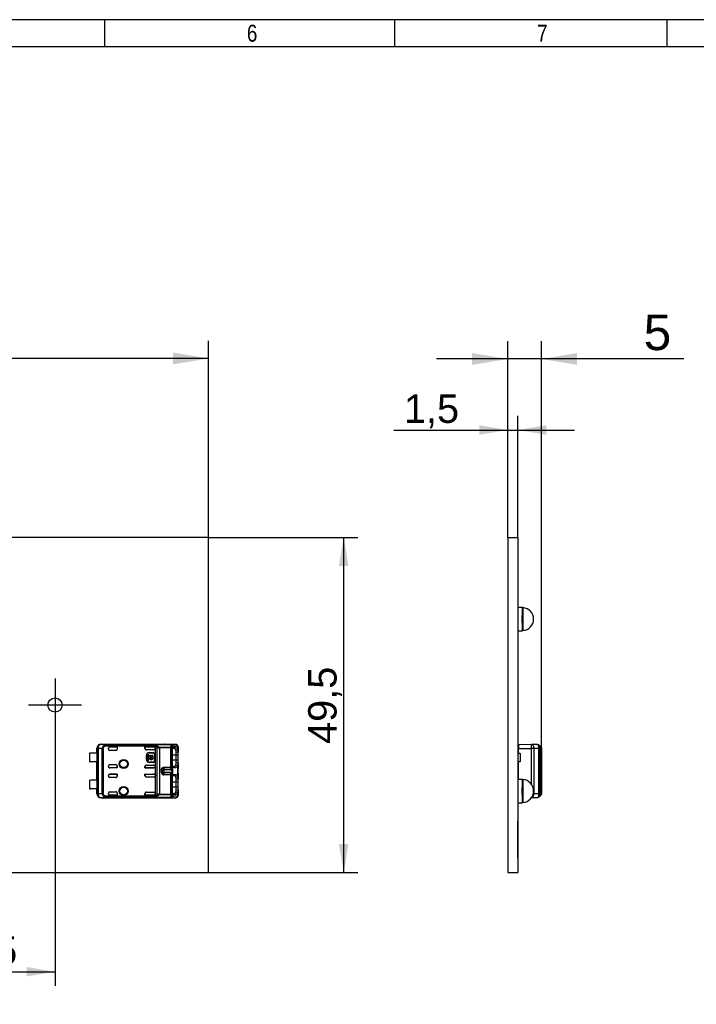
# Model space of a CAD drawing. Header units: millimetres. Extents: x 16 to 406, y 13 to 285.
# Tile 5 of 6: x 222 to 322, y 139 to 285. Entities that reach past the tile are written whole.
import ezdxf
from ezdxf.enums import TextEntityAlignment as Align
from ezdxf.lldxf.tags import DXFTag

# ---------------------------------------------------------------- set-up
doc = ezdxf.new("R2010")
doc.units = ezdxf.units.MM
for name, color, linetype in [('10', 7, 'Continuous'), ('4010-411-12610_S', 7, 'Continuous'), ('Default', 7, 'Continuous'), ('LH351C', 7, 'Continuous'), ('PCB_RECLED_173X5', 7, 'Continuous')]:
    doc.layers.add(name, color=color, linetype=linetype)
doc.styles.add('SEACAD_Arial', font='arial.ttf')
tags = doc.linetypes.add('CENTER2', pattern=[28.575, 19.05, -3.175, 3.175, -3.175]).pattern_tags.tags
tags[10:11] = [DXFTag(74, 4), DXFTag(75, 0), DXFTag(340, '0'), DXFTag(46, 0.0), DXFTag(50, 0.0), DXFTag(44, 0.0), DXFTag(45, 0.0)]
tags[8:9] = [DXFTag(74, 4), DXFTag(75, 0), DXFTag(340, '0'), DXFTag(46, 0.0), DXFTag(50, 0.0), DXFTag(44, 0.0), DXFTag(45, 0.0)]
tags[6:7] = [DXFTag(74, 4), DXFTag(75, 0), DXFTag(340, '0'), DXFTag(46, 0.0), DXFTag(50, 0.0), DXFTag(44, 0.0), DXFTag(45, 0.0)]
tags[4:5] = [DXFTag(74, 4), DXFTag(75, 0), DXFTag(340, '0'), DXFTag(46, 0.0), DXFTag(50, 0.0), DXFTag(44, 0.0), DXFTag(45, 0.0)]
doc.dimstyles.new('ISO', dxfattribs={"dimtxt": 4.2, "dimasz": 4.2, "dimexe": 2.1, "dimexo": 0, "dimgap": 1.05, "dimtad": 1, "dimtxsty": 'SEACAD_Arial', "dimblk1": '_SE_FILLED', "dimblk2": '_SE_FILLED', "dimsah": 1, "dimcen": 2.1, "dimadec": 0, "dimazin": 0, "dimtfac": 0.5, "dimtdec": 3, "dimtmove": 0, "dimatfit": 3, "dimfxl": 1, "dimarcsym": 0})

# ---------------------------------------------------------------- blocks, each defined once
blk = doc.blocks.new('SEANNOT_GROUP12')
at = {"layer": 'Default', "color": 7, "linetype": 'CENTER2'}
for p, q in [((226.75, 187.23), (226.75, 179.35)), ((230.69, 183.29), (222.81, 183.29))]:
    blk.add_line(p, q, dxfattribs=at)
blk = doc.blocks.new('SE1')
at = {"layer": '4010-411-12610_S', "color": 7, "linetype": 'Continuous'}
for p, q in [((231.85, 176.12), (231.85, 174.97)), ((232.95, 176.17), (232, 176.17)), ((232.95, 176.17), (232.95, 176.89)), ((232.95, 176.89), (232.97, 176.89)), ((232.95, 176.17), (232.95, 174.92)), ((232.97, 176.88), (232.97, 176.89)), ((232.97, 170.21), (232.97, 176.88)), ((233.11, 176.88), (232.97, 176.88)), ((232.97, 176.88), (232.97, 176.88)), ((233.11, 176.87), (233.11, 170.21)), ((233.73, 176.87), (233.11, 176.87)), ((233.55, 177.49), (243, 177.49)), ((233.55, 177.49), (233.57, 177.48)), ((234.24, 177.47), (233.57, 177.48)), ((233.88, 176.87), (233.73, 176.87)), ((233.73, 170.21), (233.73, 176.87)), ((233.88, 176.87), (233.88, 170.22)), ((234.02, 177.36), (234.11, 177.2)), ((234.11, 177.38), (241.64, 177.38)), ((234.11, 177.38), (234.11, 177.2)), ((241.59, 177.2), (234.11, 177.2)), ((234.24, 177.47), (244.03, 177.47)), ((234.24, 177.47), (234.24, 177.46)), ((234.24, 177.46), (244.03, 177.46)), ((234.65, 176.79), (234.65, 176.9)), ((234.85, 177.1), (235.95, 177.1)), ((235.94, 177.1), (234.85, 177.1)), ((234.85, 177.1), (234.85, 177.1)), ((235.75, 176.59), (234.85, 176.59)), ((235.94, 177.1), (235.94, 176.79)), ((235.94, 177.1), (235.95, 177.1)), ((235.94, 176.79), (235.95, 176.79)), ((235.95, 177.1), (235.95, 176.79)), ((240.05, 176.85), (240.05, 177.1)), ((240.05, 177.1), (241.38, 177.1)), ((240.06, 177.1), (240.05, 177.1)), ((240.06, 176.84), (240.05, 176.85)), ((241.38, 177.1), (240.06, 177.1)), ((240.06, 176.84), (240.06, 177.1)), ((241.38, 176.65), (240.25, 176.65)), ((240.68, 176.27), (241.28, 176.27)), ((240.68, 176.27), (240.68, 176.24)), ((240.68, 176.24), (241.28, 176.24)), ((241.28, 176.24), (241.28, 176.27)), ((241.38, 177.1), (241.38, 177.1)), ((241.59, 177.2), (241.58, 177.18)), ((241.58, 176.9), (241.58, 177.18)), ((241.58, 176.9), (241.58, 176.85)), ((241.58, 174.23), (241.58, 176.85)), ((241.98, 177.18), (241.64, 177.38)), ((241.87, 170.05), (241.87, 177.04)), ((242.21, 177.08), (243.85, 177.08)), ((242.21, 177.08), (242.21, 176.96)), ((242.21, 176.96), (242.21, 170.13)), ((243.85, 176.96), (242.21, 176.96)), ((243, 177.48), (243, 177.49)), ((243, 177.48), (243.01, 177.48)), ((244.61, 177.48), (243, 177.48)), ((243.85, 177.08), (243.92, 177.31)), ((243.85, 176.96), (243.85, 177.08)), ((243.85, 174.13), (243.85, 176.96)), ((244.03, 176.96), (243.85, 176.96)), ((243.92, 177.31), (244.03, 177.46)), ((244.61, 177.48), (244.03, 177.47)), ((244.03, 177.46), (244.03, 177.47)), ((244.03, 176.96), (244.03, 174.13)), ((244.06, 176.39), (244.06, 174.69)), ((244.16, 176.9), (244.32, 176.9)), ((244.21, 177.27), (244.8, 177.28)), ((244.61, 177), (244.28, 177)), ((244.32, 176.9), (244.61, 177)), ((244.61, 176.61), (244.89, 176.68)), ((244.95, 176.33), (244.65, 176.29)), ((244.65, 175.89), (244.65, 176.29)), ((244.89, 176.69), (244.89, 177.24)), ((244.95, 177.09), (244.95, 176.33)), ((244.95, 175.89), (244.95, 176.33)), ((244.95, 176.3), (244.95, 176.33)), ((232.95, 174.92), (232, 174.92)), ((232.95, 172.17), (232.95, 174.92)), ((240.26, 175.24), (240.26, 175.84)), ((240.28, 175.84), (240.26, 175.84)), ((240.26, 175.24), (240.28, 175.24)), ((240.28, 175.24), (240.28, 175.84)), ((240.4, 175.05), (240.4, 176.03)), ((240.4, 176.03), (240.54, 176.03)), ((240.54, 175.05), (240.4, 175.05)), ((240.54, 176.03), (240.54, 175.61)), ((240.54, 175.61), (240.64, 175.61)), ((240.64, 175.47), (240.54, 175.47)), ((240.54, 175.47), (240.54, 175.05)), ((240.68, 174.84), (240.68, 174.82)), ((241.28, 174.84), (240.68, 174.84)), ((241.28, 174.82), (240.68, 174.82)), ((240.76, 175.61), (241.18, 175.61)), ((241.18, 175.47), (240.76, 175.47)), ((240.89, 175.87), (240.89, 175.74)), ((241.05, 175.74), (241.05, 175.87)), ((241.28, 174.82), (241.28, 174.84)), ((241.3, 175.61), (241.4, 175.61)), ((241.4, 175.47), (241.3, 175.47)), ((241.4, 175.61), (241.4, 175.47)), ((241.51, 176.04), (241.48, 176.04)), ((241.48, 176.04), (241.48, 175.04)), ((241.48, 175.04), (241.51, 175.04)), ((241.51, 176.04), (241.51, 175.04)), ((244.65, 175.89), (244.06, 175.89)), ((244.06, 175.19), (244.65, 175.19)), ((244.95, 175.89), (244.65, 175.89)), ((244.65, 175.19), (244.65, 175.89)), ((244.65, 175.19), (244.95, 175.19)), ((244.65, 174.79), (244.65, 175.19)), ((244.65, 174.79), (244.95, 174.75)), ((244.95, 175.19), (244.95, 175.89)), ((244.95, 174.75), (244.95, 175.19)), ((244.95, 174.75), (244.95, 173.96)), ((234.65, 174.19), (234.65, 174.29)), ((234.85, 174.49), (235.75, 174.49)), ((235.95, 173.99), (234.85, 173.99)), ((235.94, 173.99), (234.85, 173.99)), ((234.85, 173.99), (234.85, 173.99)), ((235.94, 173.99), (235.94, 174.29)), ((235.95, 174.29), (235.94, 174.29)), ((235.94, 173.99), (235.95, 173.99)), ((235.95, 174.29), (235.95, 173.99)), ((240.06, 174.24), (240.05, 174.23)), ((240.05, 173.99), (240.05, 174.23)), ((240.05, 173.99), (241.38, 173.99)), ((240.06, 173.99), (240.05, 173.99)), ((240.06, 174.24), (240.06, 173.99)), ((241.38, 173.99), (240.06, 173.99)), ((240.25, 174.43), (241.38, 174.43)), ((241.38, 173.99), (241.38, 173.99)), ((241.58, 174.23), (241.58, 174.19)), ((241.58, 172.9), (241.58, 174.19)), ((242.46, 173.68), (242.46, 173.4)), ((242.65, 173.65), (242.46, 173.68)), ((242.65, 173.43), (242.46, 173.4)), ((242.65, 173.65), (242.72, 173.88)), ((242.65, 173.55), (242.65, 173.57)), ((242.65, 173.43), (242.65, 173.55)), ((242.85, 174.13), (243.85, 174.13)), ((242.85, 174.13), (242.85, 174)), ((243.85, 174), (242.85, 174)), ((242.85, 174), (242.85, 173.79)), ((242.85, 173.79), (243.91, 173.79)), ((242.85, 173.79), (242.85, 173.3)), ((243.91, 173.3), (242.85, 173.3)), ((242.85, 173.3), (242.85, 173.08)), ((243.85, 174), (243.85, 174.13)), ((243.85, 174.13), (244.03, 174.13)), ((243.91, 173.79), (243.85, 174)), ((243.85, 173.08), (243.91, 173.3)), ((244.32, 174.18), (244.16, 174.18)), ((244.28, 174.08), (244.61, 174.08)), ((244.61, 174.08), (244.32, 174.18)), ((244.61, 174.47), (244.89, 174.4)), ((244.89, 172.69), (244.89, 174.4)), ((244.95, 173.96), (244.95, 173.94)), ((231.85, 172.12), (231.85, 170.97)), ((232.95, 172.17), (232, 172.17)), ((232.95, 172.17), (232.95, 170.92)), ((234.65, 172.79), (234.65, 172.9)), ((234.85, 173.1), (235.95, 173.1)), ((235.94, 173.1), (234.85, 173.1)), ((234.85, 173.1), (234.85, 173.1)), ((235.75, 172.59), (234.85, 172.59)), ((235.94, 172.79), (235.94, 173.1)), ((235.94, 173.1), (235.95, 173.1)), ((235.94, 172.79), (235.95, 172.79)), ((235.95, 173.1), (235.95, 172.79)), ((240.05, 172.85), (240.05, 173.1)), ((240.05, 173.1), (241.38, 173.1)), ((240.06, 173.1), (240.05, 173.1)), ((240.06, 172.85), (240.05, 172.85)), ((240.06, 173.1), (240.06, 172.85)), ((240.06, 173.1), (241.38, 173.1)), ((241.38, 172.65), (240.25, 172.65)), ((241.38, 173.1), (241.38, 173.1)), ((241.58, 172.9), (241.58, 172.85)), ((241.58, 170.23), (241.58, 172.85)), ((242.85, 173.08), (243.85, 173.08)), ((242.85, 173.08), (242.85, 172.96)), ((243.85, 172.96), (242.85, 172.96)), ((243.85, 172.96), (243.85, 173.08)), ((243.85, 170.13), (243.85, 172.96)), ((244.03, 172.96), (243.85, 172.96)), ((244.03, 172.96), (244.03, 170.13)), ((244.06, 172.39), (244.06, 170.69)), ((244.65, 171.89), (244.06, 171.89)), ((244.16, 172.9), (244.32, 172.9)), ((244.61, 173), (244.28, 173)), ((244.32, 172.9), (244.61, 173)), ((244.61, 172.61), (244.89, 172.68)), ((244.95, 172.33), (244.65, 172.29)), ((244.65, 171.89), (244.65, 172.29)), ((244.95, 171.89), (244.65, 171.89)), ((244.65, 171.19), (244.65, 171.89)), ((244.95, 173.15), (244.95, 173.12)), ((244.95, 173.12), (244.95, 172.33)), ((244.95, 171.89), (244.95, 172.33)), ((244.95, 172.3), (244.95, 172.33)), ((244.95, 171.19), (244.95, 171.89)), ((232.95, 170.92), (232, 170.92)), ((232.95, 170.19), (232.95, 170.92)), ((234.65, 170.19), (234.65, 170.29)), ((234.85, 170.49), (235.75, 170.49)), ((235.94, 170.29), (235.94, 169.99)), ((235.95, 170.29), (235.94, 170.29)), ((235.95, 170.29), (235.95, 169.99)), ((240.25, 170.43), (241.38, 170.43)), ((244.06, 171.19), (244.65, 171.19)), ((244.61, 170.47), (244.89, 170.4)), ((244.65, 171.19), (244.95, 171.19)), ((244.65, 170.79), (244.65, 171.19)), ((244.65, 170.79), (244.95, 170.75)), ((244.89, 169.84), (244.89, 170.4)), ((244.95, 170.75), (244.95, 171.19)), ((244.95, 170.75), (244.95, 170)), ((232.95, 170.19), (232.97, 170.19)), ((232.97, 170.21), (233.11, 170.21)), ((232.97, 170.21), (232.97, 170.19)), ((232.97, 170.21), (232.97, 170.21)), ((233.11, 170.21), (233.73, 170.21)), ((233.57, 169.61), (233.55, 169.59)), ((233.55, 169.59), (243, 169.59)), ((233.57, 169.61), (234.24, 169.62)), ((233.73, 170.22), (233.88, 170.22)), ((234.02, 169.72), (234.03, 169.73)), ((234.03, 169.73), (234.11, 169.89)), ((234.11, 169.89), (241.59, 169.89)), ((234.11, 169.89), (234.11, 169.71)), ((241.65, 169.71), (234.11, 169.71)), ((244.03, 169.62), (234.24, 169.62)), ((234.24, 169.62), (244.03, 169.62)), ((234.24, 169.62), (234.24, 169.62)), ((235.95, 169.99), (234.85, 169.99)), ((235.94, 169.99), (234.85, 169.99)), ((234.85, 169.99), (234.85, 169.99)), ((235.94, 169.99), (235.95, 169.99)), ((240.06, 170.24), (240.05, 170.23)), ((240.05, 169.99), (240.05, 170.23)), ((240.05, 169.99), (241.38, 169.99)), ((240.06, 169.99), (240.05, 169.99)), ((240.06, 169.99), (240.06, 170.24)), ((241.38, 169.99), (240.06, 169.99)), ((241.38, 169.99), (241.38, 169.99)), ((241.58, 170.23), (241.58, 170.19)), ((241.58, 169.9), (241.58, 170.19)), ((241.65, 169.71), (241.98, 169.91)), ((242.21, 170.13), (243.85, 170.13)), ((242.21, 170.13), (242.21, 170)), ((243.85, 170), (242.21, 170)), ((243, 169.59), (243, 169.6)), ((243.01, 169.6), (243, 169.6)), ((243, 169.6), (244.61, 169.6)), ((243.85, 170), (243.85, 170.13)), ((243.85, 170.13), (244.03, 170.13)), ((243.92, 169.78), (243.85, 170)), ((244.03, 169.62), (243.92, 169.78)), ((244.03, 169.62), (244.03, 169.62)), ((244.03, 169.62), (244.61, 169.6)), ((244.32, 170.18), (244.16, 170.18)), ((244.8, 169.8), (244.21, 169.82)), ((244.28, 170.08), (244.61, 170.08)), ((244.61, 170.08), (244.32, 170.18))]:
    blk.add_line(p, q, dxfattribs=at)
for centre, radius in [((236.9, 174.59), 0.657), ((236.9, 174.59), 0.586), ((236.9, 174.59), 0.55), ((236.9, 174.59), 0.552), ((236.9, 170.59), 0.657), ((236.9, 170.59), 0.586), ((236.9, 170.59), 0.55), ((236.9, 170.59), 0.552)]:
    blk.add_circle(centre, radius, dxfattribs=at)
for centre, radius, start, end in [((232, 175.92), 0.25, 90, 126.8699), ((233.57, 176.88), 0.6, 90.004, 179.9956), ((234.31, 176.86), 0.581, 119.4844, 178.8126), ((234.1, 177.16), 0.213, 87.689, 111.1832), ((234.85, 176.79), 0.2, 180, 270), ((240.68, 175.84), 0.426, 90, 180), ((240.68, 175.84), 0.4, 90, 180), ((241.28, 176.04), 0.226, 0, 90), ((241.28, 176.04), 0.2, 0, 90), ((241.1, 175.88), 1.39, 56.3247, 69.4849), ((242.09, 177.13), 0.513, 151.4654, 172.6325), ((242.21, 176.88), 0.376, 127.5468, 155.6336), ((242.21, 177.78), 0.821, 244.9096, 269.4245), ((242.22, 177.44), 0.362, 227.489, 267.1839), ((243.82, 176.84), 0.249, 29.2716, 83.1726), ((243.89, 177.08), 0.231, 15.4661, 81.313), ((244.01, 177.26), 0.207, 3.1146, 84.8365), ((244.93, 176.7), 0.935, 152.0828, 164.2359), ((244.42, 176.99), 0.346, 126.1301, 153.8376), ((244.61, 177.15), 0.334, 46.0862, 90.7925), ((244.6, 177.29), 0.195, 358.4846, 87.9947), ((243.67, 176.33), 0.983, 358.1011, 17.0483), ((244.57, 177.12), 0.378, 9.6947, 37.3605), ((244.18, 176.38), 0.768, 356.2754, 23.2153), ((244.57, 177.12), 0.378, 357.4172, 1.3958), ((232, 175.17), 0.25, 233.1301, 270), ((240.68, 175.24), 0.426, 180, 270), ((240.68, 175.24), 0.4, 180, 270), ((240.97, 175.54), 0.337, 104.2042, 168.6727), ((240.97, 175.54), 0.337, 191.3273, 348.6727), ((240.97, 175.54), 0.217, 112.432, 162.2153), ((240.97, 175.54), 0.217, 197.7847, 342.2153), ((240.97, 175.54), 0.337, 11.3273, 75.7958), ((240.97, 175.54), 0.217, 17.7847, 67.568), ((241.28, 175.04), 0.226, 270, 360), ((241.28, 175.04), 0.2, 270, 0), ((243.52, 174.78), 1.13, 344.1984, 0.6678), ((244.19, 174.7), 0.763, 336.7298, 3.8484), ((234.85, 174.29), 0.2, 90, 180), ((243.32, 173.59), 0.668, 174.1343, 181.3005), ((243.82, 174.25), 0.249, 276.8284, 330.7273), ((243.88, 174.02), 0.232, 278.5939, 343.7237), ((243.57, 173.54), 0.426, 324.702, 35.2981), ((243.06, 173.54), 1.12, 338.5184, 21.4817), ((246.89, 173.54), 1.98, 168.5509, 191.4751), ((247.17, 173.54), 2.26, 170.3389, 189.6943), ((232, 171.92), 0.25, 90, 126.8699), ((234.85, 172.79), 0.2, 180, 270), ((243.82, 172.84), 0.249, 29.2767, 83.1684), ((244.96, 172.7), 0.962, 153.0574, 164.1819), ((243.67, 172.33), 0.983, 358.1004, 17.046), ((244.18, 172.38), 0.768, 356.2579, 23.1838), ((232, 171.17), 0.25, 233.1301, 270), ((234.85, 170.29), 0.2, 90, 180), ((243.52, 170.78), 1.13, 344.1985, 0.6687), ((244.19, 170.7), 0.763, 336.7079, 3.8541), ((233.57, 170.21), 0.6, 180.0044, 269.9972), ((234.31, 170.23), 0.582, 181.2569, 240.5251), ((234.1, 169.92), 0.216, 248.8079, 271.9904), ((241.1, 171.2), 1.39, 290.5133, 303.6746), ((242.01, 169.93), 0.427, 186.3279, 211.9726), ((242.22, 169.3), 0.829, 90.6971, 114.9695), ((242.23, 169.64), 0.365, 93.0093, 132.3193), ((243.82, 170.25), 0.249, 276.8293, 330.7266), ((243.89, 170), 0.231, 278.6128, 344.6201), ((244.93, 170.38), 0.934, 195.762, 207.932), ((244.01, 169.83), 0.206, 275.0488, 356.9914), ((244.42, 170.1), 0.346, 206.1713, 233.8588), ((244.61, 169.94), 0.334, 269.1872, 313.9663), ((244.6, 169.8), 0.195, 272.0087, 1.5161), ((244.58, 169.96), 0.364, 313.708, 351.2949), ((244.72, 169.82), 0.167, 312.1258, 8.1629)]:
    blk.add_arc(centre, radius, start, end, dxfattribs=at)
for centre, major_axis, ratio, start_param, end_param in [((233.55, 176.89), (0.424, -0.424), 0.999924, 2.35623, 3.926978), ((233.57, 176.88), (0.006, 0.6), 0.766027, 0.013567, 1.579437), ((234.85, 176.9), (0, -0.2), 0.999994, 3.141593, 4.712389), ((234.85, 176.9), (0, -0.2), 0.999994, 3.141593, 4.712375), ((235.74, 176.79), (-0.2, 0), 0.999848, 1.570796, 3.141601), ((235.75, 176.79), (-0.2, 0), 0.999848, 1.570796, 3.141601), ((240.25, 176.85), (0.141, -0.141), 0.999695, 3.926839, 5.497939), ((240.26, 176.85), (0.141, -0.141), 0.999695, 3.932239, 4.712389), ((241.38, 176.9), (0, -0.2), 0.999994, 1.570796, 3.141593), ((241.38, 176.9), (0, -0.2), 0.999994, 1.570796, 3.141593), ((241.38, 176.85), (0, -0.2), 0.999848, 0, 1.570796), ((243, 176.89), (0, 0.6), 0.999962, 6.103357, 6.283185), ((244.03, 177.27), (-0.005, 0.2), 0.939661, 4.689874, 6.257729), ((244.8, 176.38), (-0.001, -0.902), 0.342128, 2.840825, 3.150345), ((244.7, 177.24), (-0.134, -0.148), 0.8975, 2.254597, 3.141363), ((234.85, 174.19), (0, 0.2), 0.999994, 1.570796, 3.141593), ((234.85, 174.19), (0, 0.2), 0.999994, 1.570796, 3.141593), ((235.74, 174.29), (-0.2, 0), 0.999848, 3.141592, 4.712389), ((235.75, 174.29), (-0.2, 0), 0.999848, 3.141592, 4.712389), ((240.25, 174.23), (0.141, 0.141), 0.999695, 0.785246, 2.356347), ((240.26, 174.24), (0.141, 0.141), 0.999695, 1.570796, 2.356347), ((241.38, 174.23), (0, 0.2), 0.999848, 4.712389, 6.283185), ((241.38, 174.19), (0, 0.2), 0.999994, 3.141593, 4.712389), ((241.38, 174.19), (0, 0.2), 0.999994, 3.141593, 4.712389), ((242.85, 173.62), (-0.2, 0), 0.821429, 4.712389, 6.100671), ((242.85, 173.46), (0.2, 0), 0.821429, 3.324107, 4.712389), ((244.28, 174.74), (0, -0.938), 0.34202, -0.859272, -0.576897), ((234.85, 172.9), (0, -0.2), 0.999994, 3.141593, 4.712389), ((234.85, 172.9), (0, -0.2), 0.999994, 3.141593, 4.712389), ((235.74, 172.79), (-0.2, 0), 0.999848, 1.570796, 3.141593), ((235.75, 172.79), (-0.2, 0), 0.999848, 1.570796, 3.141593), ((240.25, 172.85), (0.141, -0.141), 0.999695, 3.926838, 5.497939), ((240.26, 172.85), (0.141, -0.141), 0.999695, 3.926838, 4.712389), ((241.38, 172.9), (0, -0.2), 0.999994, 1.570796, 3.141593), ((241.38, 172.9), (0, -0.2), 0.999994, 1.570796, 3.141593), ((241.38, 172.85), (0, -0.2), 0.999848, 0, 1.570796), ((235.74, 170.29), (-0.2, 0), 0.999848, 3.141592, 4.712389), ((235.75, 170.29), (-0.2, 0), 0.999848, 3.141592, 4.712389), ((240.25, 170.23), (0.141, 0.141), 0.999695, 0.785246, 2.356347), ((240.26, 170.24), (0.141, 0.141), 0.999695, 1.570796, 2.356347), ((241.38, 170.23), (0, 0.2), 0.999848, 4.712389, 6.283185), ((233.55, 170.19), (0.424, 0.424), 0.999924, 2.356207, 3.926956), ((233.57, 170.21), (-0.006, 0.6), 0.766027, 1.562157, 3.128038), ((234.85, 170.19), (0, 0.2), 0.999994, 1.570796, 3.141593), ((234.85, 170.19), (0, 0.2), 0.999994, 1.57081, 3.141593), ((241.38, 170.19), (0, 0.2), 0.999994, 3.141593, 4.712389), ((241.38, 170.19), (0, 0.2), 0.999994, 3.141593, 4.712389), ((243, 170.19), (0, 0.6), 0.999962, 3.141593, 3.321418), ((244.03, 169.82), (0.005, 0.2), 0.939661, 3.166998, 4.734915), ((244.8, 170.7), (0, 0.9), 0.34204, 3.132956, 3.443098), ((244.75, 170), (0.2, 0), 0.754543, 6.071721, 6.283069)]:
    blk.add_ellipse(centre, major_axis=major_axis, ratio=ratio, start_param=start_param, end_param=end_param, dxfattribs=at)
for points in [[(233.88, 176.87), (233.88, 176.91), (233.9, 177), (233.98, 177.11), (234.06, 177.17), (234.11, 177.2)], [(244.89, 176.69), (244.81, 176.89), (244.72, 177), (244.61, 177)], [(244.61, 174.08), (244.72, 174.08), (244.81, 174.2), (244.89, 174.4)], [(244.89, 172.69), (244.81, 172.89), (244.72, 173), (244.61, 173)], [(244.61, 170.08), (244.72, 170.08), (244.81, 170.19), (244.89, 170.4)], [(234.11, 169.89), (234.06, 169.91), (233.98, 169.98), (233.9, 170.09), (233.88, 170.17), (233.88, 170.22)], [(241.58, 169.9), (241.58, 169.9), (241.58, 169.9), (241.58, 169.89), (241.58, 169.89), (241.59, 169.89)], [(244.95, 170), (244.95, 169.93), (244.93, 169.87), (244.89, 169.84)]]:
    blk.add_open_spline(points, degree=3, dxfattribs=at)
for points, degree, knots in [([(234.02, 177.36), (234.03, 177.38), (234.05, 177.4), (234.07, 177.43), (234.1, 177.45), (234.16, 177.46), (234.21, 177.47), (234.24, 177.47)], 3, [0, 0, 0, 0, 0.22116, 0.406893, 0.558337, 0.7658, 1, 1, 1, 1]), ([(234.11, 177.38), (234.11, 177.38), (234.12, 177.41), (234.13, 177.43), (234.15, 177.45), (234.16, 177.45), (234.18, 177.46), (234.2, 177.46), (234.22, 177.46), (234.23, 177.46), (234.24, 177.46)], 3, [0, 0, 0, 0, 0.139359, 0.528699, 0.63957, 0.693828, 0.749169, 0.871848, 0.954914, 1, 1, 1, 1]), ([(244.28, 177), (244.25, 177), (244.22, 176.99), (244.17, 176.93), (244.14, 176.89), (244.1, 176.77), (244.08, 176.7), (244.06, 176.55), (244.06, 176.47), (244.06, 176.39)], 3, [0, 0, 0, 0, 0.25, 0.25, 0.5, 0.5, 0.75, 0.75, 1, 1, 1, 1]), ([(244.61, 176.61), (244.6, 176.63), (244.58, 176.68), (244.54, 176.74), (244.51, 176.79), (244.46, 176.84), (244.42, 176.88), (244.37, 176.9), (244.34, 176.9), (244.32, 176.9)], 3, [0, 0, 0, 0, 0.119175, 0.246235, 0.381187, 0.524038, 0.67479, 0.833445, 1, 1, 1, 1]), ([(244.89, 177.24), (244.9, 177.23), (244.92, 177.22), (244.94, 177.19), (244.95, 177.14), (244.95, 177.11), (244.95, 177.09)], 3, [0, 0, 0, 0, 0.227998, 0.471255, 0.728745, 1, 1, 1, 1]), ([(244.05, 174.69), (244.05, 174.53), (244.08, 174.37), (244.16, 174.15), (244.22, 174.09), (244.28, 174.08)], 3, [0, 0, 0, 0, 0.5, 0.5, 1, 1, 1, 1]), ([(242.46, 173.68), (242.49, 173.87), (242.6, 173.99), (242.7, 174.11), (242.85, 174.13)], 2, [0, 0, 0, 0.5, 0.5, 1, 1, 1]), ([(242.46, 173.4), (242.46, 173.38), (242.47, 173.32), (242.51, 173.21), (242.59, 173.09), (242.69, 173), (242.77, 172.97), (242.81, 172.96), (242.84, 172.96), (242.85, 172.96)], 3, [0, 0, 0, 0, 0.100643, 0.277927, 0.536152, 0.773195, 0.8851, 0.944575, 1, 1, 1, 1]), ([(242.85, 173.08), (242.84, 173.08), (242.83, 173.09), (242.8, 173.1), (242.77, 173.13), (242.74, 173.17), (242.7, 173.24), (242.67, 173.33), (242.66, 173.41), (242.65, 173.43)], 3, [0, 0, 0, 0, 0.043186, 0.098981, 0.205363, 0.325965, 0.45185, 0.820133, 1, 1, 1, 1]), ([(242.72, 173.88), (242.74, 173.91), (242.76, 173.94), (242.8, 173.98), (242.82, 174), (242.85, 174)], 3, [0, 0, 0, 0, 0.5, 0.5, 1, 1, 1, 1]), ([(244.32, 174.18), (244.34, 174.18), (244.36, 174.18), (244.4, 174.2), (244.44, 174.22), (244.49, 174.26), (244.55, 174.34), (244.59, 174.43), (244.61, 174.47)], 3, [0, 0, 0, 0, 0.129424, 0.256929, 0.382523, 0.506216, 0.751084, 1, 1, 1, 1]), ([(244.28, 173), (244.25, 173), (244.22, 172.99), (244.17, 172.93), (244.14, 172.89), (244.1, 172.77), (244.08, 172.7), (244.06, 172.55), (244.06, 172.47), (244.06, 172.39)], 3, [0, 0, 0, 0, 0.25, 0.25, 0.5, 0.5, 0.75, 0.75, 1, 1, 1, 1]), ([(244.61, 172.61), (244.6, 172.63), (244.58, 172.68), (244.54, 172.74), (244.51, 172.79), (244.46, 172.84), (244.42, 172.88), (244.37, 172.9), (244.34, 172.9), (244.32, 172.9)], 3, [0, 0, 0, 0, 0.119189, 0.246257, 0.381214, 0.524065, 0.674813, 0.833458, 1, 1, 1, 1]), ([(244.05, 170.69), (244.05, 170.53), (244.08, 170.37), (244.16, 170.15), (244.22, 170.09), (244.28, 170.08)], 3, [0, 0, 0, 0, 0.5, 0.5, 1, 1, 1, 1]), ([(244.32, 170.18), (244.34, 170.18), (244.36, 170.18), (244.4, 170.2), (244.44, 170.22), (244.49, 170.26), (244.55, 170.34), (244.59, 170.43), (244.61, 170.47)], 3, [0, 0, 0, 0, 0.129424, 0.256929, 0.382523, 0.506216, 0.751084, 1, 1, 1, 1]), ([(234.02, 169.72), (234.03, 169.71), (234.04, 169.7), (234.05, 169.67), (234.08, 169.66), (234.1, 169.64), (234.12, 169.63), (234.15, 169.62), (234.19, 169.62), (234.22, 169.62), (234.24, 169.62)], 3, [0, 0, 0, 0, 0.103499, 0.29232, 0.407301, 0.532909, 0.64319, 0.751757, 0.866674, 1, 1, 1, 1]), ([(234.24, 169.62), (234.23, 169.62), (234.2, 169.62), (234.18, 169.63), (234.16, 169.63), (234.15, 169.64), (234.13, 169.65), (234.12, 169.68), (234.11, 169.7), (234.11, 169.71)], 3, [0, 0, 0, 0, 0.082466, 0.249738, 0.305201, 0.359595, 0.470754, 0.837658, 1, 1, 1, 1])]:
    blk.add_open_spline(points, degree=degree, knots=knots, dxfattribs=at)
for points, weights in [([(243.91, 173.3), (244.01, 173.28), (244.08, 173.21), (244.1, 173.13)], [1.12803189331, 0.957317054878, 0.957322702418, 1.12804883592]), ([(241.98, 169.91), (241.93, 169.94), (241.89, 169.99), (241.87, 170.05)], [1.03238197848, 0.973672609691, 0.994794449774, 1.09574749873])]:
    blk.add_rational_spline(points, weights, degree=3, dxfattribs=at)
at = {"layer": 'PCB_RECLED_173X5', "color": 7, "linetype": 'Continuous'}
for p, q in [((249.45, 208.04), (77.25, 208.04)), ((249.45, 158.54), (249.45, 208.04)), ((77.25, 158.54), (249.45, 158.54))]:
    blk.add_line(p, q, dxfattribs=at)
blk.add_circle((226.75, 183.29), 1.05, dxfattribs=at)
blk = doc.blocks.new('DMBLK25')
at = {"layer": 'Default', "linetype": 'Continuous'}
for points in [[(270.12, 203.84), (269.42, 208.04), (268.72, 203.84)], [(270.12, 162.74), (268.72, 162.74), (269.42, 158.54)]]:
    blk.add_hatch(color=7, dxfattribs=at).paths.add_polyline_path(points)
at = {"layer": 'Default', "color": 7, "linetype": 'Continuous'}
for p, q in [((249.45, 208.04), (271.52, 208.04)), ((269.42, 158.54), (269.42, 208.04)), ((249.45, 158.54), (271.52, 158.54))]:
    blk.add_line(p, q, dxfattribs=at)
at = {"layer": 'Default', "color": 7, "linetype": 'Continuous', "style": 'SEACAD_Arial'}
blk.add_text('49,5', height=4.2, rotation=90, dxfattribs=at).set_placement((264.17, 177.54), align=Align.TOP_LEFT)
blk = doc.blocks.new('_SE_FILLED')
at = {"color": 0}
blk.add_line((0, 0), (-1, 0), dxfattribs=at)
blk.add_solid([(0, 0), (-1, -0.1665), (-1, 0.1665), (0, 0)], dxfattribs=at)
blk = doc.blocks.new('SE2')
at = {"layer": '4010-411-12610_S', "color": 7, "linetype": 'Continuous'}
for p, q in [((295.25, 176.74), (295.21, 176.74)), ((295.21, 176.02), (295.21, 176.74)), ((295.21, 176.02), (295.31, 176.12)), ((295.26, 176.74), (295.25, 176.74)), ((295.25, 176.74), (295.26, 176.74)), ((295.26, 177.49), (295.26, 176.89)), ((295.26, 177.49), (297.17, 177.48)), ((295.26, 176.07), (295.26, 176.89)), ((295.26, 176.89), (296.98, 176.89)), ((295.31, 176.12), (295.36, 176.17)), ((295.51, 176.12), (295.31, 176.12)), ((295.36, 176.17), (295.51, 176.17)), ((295.51, 176.12), (295.51, 176.17)), ((295.51, 176.12), (295.51, 174.97)), ((296.98, 176.88), (296.98, 176.89)), ((296.98, 176.88), (297.17, 176.88)), ((297.97, 177.47), (297.17, 177.48)), ((297.17, 171.59), (297.17, 176.88)), ((297.55, 176.88), (297.17, 176.88)), ((297.55, 176.87), (297.55, 170.21)), ((298.29, 176.87), (297.55, 176.87)), ((298, 177.47), (297.99, 177.47)), ((298.36, 176.87), (298.29, 176.87)), ((298.29, 170.21), (298.29, 176.87)), ((298.36, 176.87), (298.36, 177.2)), ((298.36, 176.87), (298.36, 170.22)), ((298.56, 170.05), (298.56, 177.04)), ((298.66, 176.96), (298.66, 170.13)), ((295.21, 175.07), (295.21, 176.02)), ((295.31, 174.97), (295.21, 175.07)), ((295.21, 174.34), (295.21, 175.07)), ((295.26, 172.34), (295.26, 175.02)), ((295.36, 174.92), (295.31, 174.97)), ((295.31, 174.97), (295.51, 174.97)), ((295.51, 174.92), (295.36, 174.92)), ((295.51, 174.92), (295.51, 174.97)), ((295.21, 174.34), (295.25, 174.34)), ((295.26, 174.34), (295.25, 174.34)), ((295.25, 174.34), (295.26, 174.34)), ((295.25, 172.74), (295.21, 172.74)), ((295.21, 172.34), (295.21, 172.74)), ((295.26, 172.74), (295.25, 172.74)), ((295.25, 172.74), (295.26, 172.74)), ((297.18, 169.61), (297.97, 169.62)), ((297.45, 170.21), (297.55, 170.21)), ((297.55, 170.21), (298.29, 170.21)), ((297.99, 169.62), (298, 169.62)), ((298.24, 169.72), (298.26, 169.73)), ((298.29, 170.22), (298.36, 170.22)), ((298.36, 169.89), (298.36, 170.22))]:
    blk.add_line(p, q, dxfattribs=at)
for centre, radius, start, end in [((297.81, 176.68), 0.799, 58.1819, 78.8493), ((297.76, 176.39), 1.1, 70.2603, 76.848), ((297.92, 177.1), 0.373, 71.5464, 74.0096), ((297.76, 176.41), 1.08, 70.126, 75.9063), ((297.77, 176.4), 1.09, 63.5526, 70.2723), ((296.42, 176.91), 1.86, 358.7137, 14.032), ((297.76, 176.39), 1.1, 60.4134, 63.6023), ((298.16, 177.2), 0.2, 0, 63.6124), ((297.77, 176.4), 1.09, 61.7052, 63.1435), ((297.76, 176.39), 1.1, 45.4575, 60.4245), ((297.93, 176.39), 0.897, 45.5826, 61.1089), ((298.43, 177.09), 0.138, 338.1318, 41.6391), ((297.76, 176.39), 1.1, 38.2885, 44.835), ((297.82, 175.93), 1.33, 51.026, 56.544), ((297.75, 176.38), 1.12, 39.0035, 39.2392), ((298.46, 176.96), 0.201, 30.1154, 38.7905), ((298.58, 177.03), 0.0588, 5.7175, 34.8211), ((298.48, 176.97), 0.179, 357.7671, 26.4584), ((298.46, 174.13), 0.2, 359.3723, 0), ((297.82, 170.39), 0.789, 280.9596, 302.0021), ((297.97, 169.82), 0.2, 270.4996, 283.1538), ((297.76, 170.69), 1.1, 283.1554, 283.7079), ((297.9, 170.1), 0.493, 284.0755, 287.9466), ((297.77, 170.67), 1.07, 284.0888, 289.9098), ((297.77, 170.68), 1.09, 289.7173, 296.5096), ((297.76, 170.69), 1.1, 289.812, 290.6442), ((297.76, 170.69), 1.1, 295.2375, 296.3857), ((296.39, 170.17), 1.9, 346.23, 1.2819), ((298.16, 169.89), 0.2, 296.3877, 0.0048), ((297.77, 170.68), 1.09, 296.1779, 296.9263), ((297.79, 170.66), 1.05, 297.1581, 314.655), ((297.93, 170.69), 0.897, 298.8899, 314.418), ((297.77, 170.68), 1.09, 303.7162, 303.9088), ((297.91, 171.03), 1.18, 303.0671, 309.4522), ((297.77, 170.69), 1.09, 318.7449, 321.2013), ((298.46, 170.13), 0.2, 321.0584, 359.9999)]:
    blk.add_arc(centre, radius, start, end, dxfattribs=at)
for centre, major_axis, ratio, start_param, end_param in [((297.16, 176.88), (0.005, 0.6), 0.642773, 4.717324, 6.283185), ((297.16, 176.88), (-0.005, -0.6), 0.008726, 1.570872, 3.1416), ((298.16, 177.2), (-0.2, 0), 0.887529, 3.141538, 4.336759), ((297.16, 170.21), (-0.005, 0.6), 0.642773, 3.170957, 4.707452), ((298.16, 169.89), (0.2, 0), 0.887457, 5.221928, 6.283052)]:
    blk.add_ellipse(centre, major_axis=major_axis, ratio=ratio, start_param=start_param, end_param=end_param, dxfattribs=at)
for points in [[(297.97, 177.47), (297.98, 177.47), (298, 177.47), (298.01, 177.46)], [(298.25, 169.71), (298.25, 169.71), (298.24, 169.71), (298.24, 169.72)]]:
    blk.add_open_spline(points, degree=3, dxfattribs=at)
for points, weights in [([(298.23, 177.36), (298.24, 177.37), (298.25, 177.38), (298.25, 177.38)], [1.01247360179, 0.997603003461, 0.9960285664, 1.00775029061]), ([(298.53, 169.91), (298.53, 169.91), (298.54, 169.91), (298.54, 169.92)], [1.03238197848, 1.02544751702, 1.01962679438, 1.01491981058]), ([(298.54, 169.92), (298.57, 169.95), (298.57, 170), (298.56, 170.05)], [1.01491981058, 0.979775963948, 1.00671852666, 1.09574749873])]:
    blk.add_rational_spline(points, weights, degree=3, dxfattribs=at)
blk.add_open_spline([(298.54, 169.92), (298.55, 169.93), (298.57, 169.95), (298.6, 169.99), (298.62, 170.02), (298.64, 170.06), (298.65, 170.09), (298.65, 170.11), (298.65, 170.12)], degree=3, knots=[0, 0, 0, 0, 0.208217, 0.404048, 0.597755, 0.747229, 0.90316, 1, 1, 1, 1], dxfattribs=at)
at = {"layer": 'LH351C', "color": 7, "linetype": 'Continuous'}
for p, q in [((295.16, 197.64), (295.21, 197.64)), ((295.21, 194.24), (295.21, 197.74)), ((295.21, 197.74), (295.79, 197.74)), ((295.82, 197.74), (295.79, 197.74)), ((295.79, 197.74), (295.79, 196.51)), ((295.91, 197.69), (295.91, 194.3)), ((295.79, 195.47), (295.79, 194.24)), ((295.16, 194.34), (295.21, 194.34)), ((295.21, 194.24), (295.79, 194.24)), ((295.82, 194.24), (295.79, 194.24)), ((295.16, 172.24), (295.21, 172.24)), ((295.21, 168.84), (295.21, 172.34)), ((295.21, 172.34), (295.79, 172.34)), ((295.82, 172.34), (295.79, 172.34)), ((295.79, 172.34), (295.79, 171.11)), ((295.91, 172.29), (295.91, 168.9)), ((295.16, 168.94), (295.21, 168.94)), ((295.21, 168.84), (295.79, 168.84)), ((295.79, 170.07), (295.79, 168.84)), ((295.82, 168.84), (295.79, 168.84))]:
    blk.add_line(p, q, dxfattribs=at)
for centre, radius, start, end in [((295.92, 197.82), 0.13, 215.3501, 265.9264), ((295.79, 195.99), 1.7, 274.0736, 85.9264), ((295.92, 194.17), 0.13, 94.0736, 144.7032), ((295.92, 172.42), 0.13, 215.3501, 265.9264), ((295.79, 170.59), 1.7, 274.0736, 85.9264), ((295.92, 168.77), 0.13, 94.0736, 144.7032)]:
    blk.add_arc(centre, radius, start, end, dxfattribs=at)
for points in [[(295.79, 195.47), (295.79, 195.56), (295.8, 195.65), (295.8, 195.73), (295.81, 195.86), (295.82, 195.99), (295.81, 196.12), (295.81, 196.25), (295.79, 196.38), (295.79, 196.51)], [(295.79, 170.07), (295.79, 170.16), (295.8, 170.25), (295.8, 170.33), (295.81, 170.46), (295.82, 170.59), (295.81, 170.72), (295.81, 170.85), (295.79, 170.98), (295.79, 171.11)]]:
    blk.add_open_spline(points, degree=3, knots=[0, 0, 0, 0, 0.250519, 0.250519, 0.250519, 0.624486, 0.624486, 0.624486, 1, 1, 1, 1], dxfattribs=at)
at = {"layer": 'PCB_RECLED_173X5', "color": 7, "linetype": 'Continuous'}
for p, q in [((293.66, 208.04), (293.66, 158.54)), ((293.66, 208.04), (295.16, 208.04)), ((295.16, 208.04), (295.16, 158.54)), ((295.17, 166.15), (295.16, 166.15)), ((295.17, 166.1), (295.16, 166.1)), ((295.17, 166.1), (295.17, 166.15)), ((295.17, 164.12), (295.17, 166.1)), ((295.17, 166.04), (295.17, 166.04)), ((295.17, 164.12), (295.16, 164.12)), ((295.17, 164.05), (295.16, 164.05)), ((295.17, 164.05), (295.17, 164.12)), ((295.17, 161.36), (295.17, 164.05)), ((295.17, 161.36), (295.16, 161.36)), ((295.17, 160.69), (295.16, 160.69)), ((295.16, 160.62), (295.17, 160.62)), ((295.16, 160.55), (295.17, 160.55)), ((295.17, 160.69), (295.17, 161.36)), ((295.17, 160.69), (295.17, 160.62)), ((295.17, 160.61), (295.17, 160.55)), ((293.66, 158.54), (295.16, 158.54))]:
    blk.add_line(p, q, dxfattribs=at)
blk = doc.blocks.new('DMBLK27')
at = {"layer": 'Default', "linetype": 'Continuous'}
for points in [[(288.41, 235.31), (288.41, 233.56), (293.66, 234.44)], [(303.91, 235.31), (298.66, 234.44), (303.91, 233.56)]]:
    blk.add_hatch(color=7, dxfattribs=at).paths.add_polyline_path(points)
at = {"layer": 'Default', "color": 7, "linetype": 'Continuous'}
for p, q in [((293.66, 208.04), (293.66, 237.06)), ((298.66, 173.54), (298.66, 237.06)), ((319.7, 234.44), (283.16, 234.44))]:
    blk.add_line(p, q, dxfattribs=at)
at = {"layer": 'Default', "color": 7, "linetype": 'Continuous', "style": 'SEACAD_Arial'}
blk.add_text('5', height=5.25, dxfattribs=at).set_placement((313.76, 241), align=Align.TOP_LEFT)
blk = doc.blocks.new('DMBLK28')
at = {"layer": 'Default', "linetype": 'Continuous'}
for points in [[(289.46, 224.64), (289.46, 223.24), (293.66, 223.94)], [(299.36, 224.64), (295.16, 223.94), (299.36, 223.24)]]:
    blk.add_hatch(color=7, dxfattribs=at).paths.add_polyline_path(points)
at = {"layer": 'Default', "color": 7, "linetype": 'Continuous'}
for p, q in [((293.66, 208.04), (293.66, 226.04)), ((295.16, 208.04), (295.16, 226.04)), ((276.85, 223.94), (303.56, 223.94))]:
    blk.add_line(p, q, dxfattribs=at)
at = {"layer": 'Default', "color": 7, "linetype": 'Continuous', "style": 'SEACAD_Arial'}
blk.add_text('1,5', height=4.2, dxfattribs=at).set_placement((278.32, 229.19), align=Align.TOP_LEFT)
blk = doc.blocks.new('GDimGGroup')
at = {"layer": 'Default', "linetype": 'Continuous'}
blk.add_hatch(color=7, dxfattribs=at).paths.add_polyline_path([(244.2, 235.39), (244.2, 233.64), (249.45, 234.51)])
at = {"layer": 'Default', "color": 7, "linetype": 'Continuous'}
for p, q in [((249.45, 208.04), (249.45, 237.14)), ((249.45, 234.51), (77.25, 234.51))]:
    blk.add_line(p, q, dxfattribs=at)
blk = doc.blocks.new('GDimGGroup8')
at = {"layer": 'Default', "linetype": 'Continuous'}
for points in [[(208.45, 143.18), (208.45, 144.58), (204.25, 143.88)], [(222.55, 143.18), (226.75, 143.88), (222.55, 144.58)]]:
    blk.add_hatch(color=7, dxfattribs=at).paths.add_polyline_path(points)
at = {"layer": 'Default', "color": 7, "linetype": 'Continuous'}
for p, q in [((204.25, 183.29), (204.25, 141.78)), ((226.75, 183.29), (226.75, 141.78)), ((204.25, 143.88), (226.75, 143.88))]:
    blk.add_line(p, q, dxfattribs=at)
at = {"layer": 'Default', "color": 7, "linetype": 'Continuous', "style": 'SEACAD_Arial'}
blk.add_text('22,5', height=4.2, dxfattribs=at).set_placement((209.75, 149.13), align=Align.TOP_LEFT)

msp = doc.modelspace()

# ---------------------------------------------------------------- linework, layer by layer
at = {"layer": '10', "color": 7, "linetype": 'Continuous'}
for p, q in [((234.111, 280.578), (234.111, 284.578)), ((277, 280.578), (277, 284.578)), ((317.222, 280.578), (317.222, 284.578)), ((405.666, 280.578), (19.666, 280.578))]:
    msp.add_line(p, q, dxfattribs=at)
msp.add_lwpolyline([(405.666, 13.577), (405.666, 284.577), (15.666, 284.577), (15.666, 13.577), (405.666, 13.577)], dxfattribs=at)

# ---------------------------------------------------------------- block references
at = {"layer": 'Default'}
for name in ['GDimGGroup', 'SE1', 'SE2', 'SEANNOT_GROUP12', 'GDimGGroup8']:
    msp.add_blockref(name, (0, 0), dxfattribs=at)

# ---------------------------------------------------------------- texts
at = {"layer": '10', "char_height": 2.5, "width": 1.52175, "attachment_point": 1, "style": 'SEACAD_Arial'}
for s, insert in [('{\\farial rounded mt|b0||i0||c0|p34;\\C7;\\H2.50000002;\\W0.8;6}', (255.11, 283.828)), ('{\\farial rounded mt|b0||i0||c0|p34;\\C7;\\H2.50000002;\\W0.8;7}', (297.999, 283.828))]:
    msp.add_mtext(s, dxfattribs=dict(at, insert=insert))

# ---------------------------------------------------------------- dimensions: what is measured, and where the dimension line sits
at = {"layer": 'Default', "color": 7, "linetype": 'Continuous'}
dim = msp.add_linear_dim(base=(293.661, 234.437), p1=(298.661, 173.542), p2=(293.661, 158.542), text='\\A1;<>', dimstyle='ISO', override={"dimtxt": 5.25, "dimasz": 5.25, "dimexe": 2.625, "dimgap": 1.3125, "dimcen": 2.625}, dxfattribs=at)
dim.commit()
dim.dimension.update_dxf_attribs({"geometry": 'DMBLK27', "text_midpoint": (311.918, 234.437), "dimtype": 160})
for base, p1, p2, angle, picture, middle in [((293.661, 223.937), (293.661, 208.042), (295.161, 208.042), 0, 'DMBLK28', (288.006, 223.937)), ((269.42, 158.542), (249.45, 158.542), (249.45, 208.042), 90, 'DMBLK25', (269.42, 183.292))]:
    dim = msp.add_linear_dim(base=base, p1=p1, p2=p2, angle=angle, text='\\A1;<>', dimstyle='ISO', dxfattribs=at)
    dim.commit()
    dim.dimension.update_dxf_attribs({"geometry": picture, "text_midpoint": middle, "dimtype": 161})

doc.saveas('drawing.dxf')
